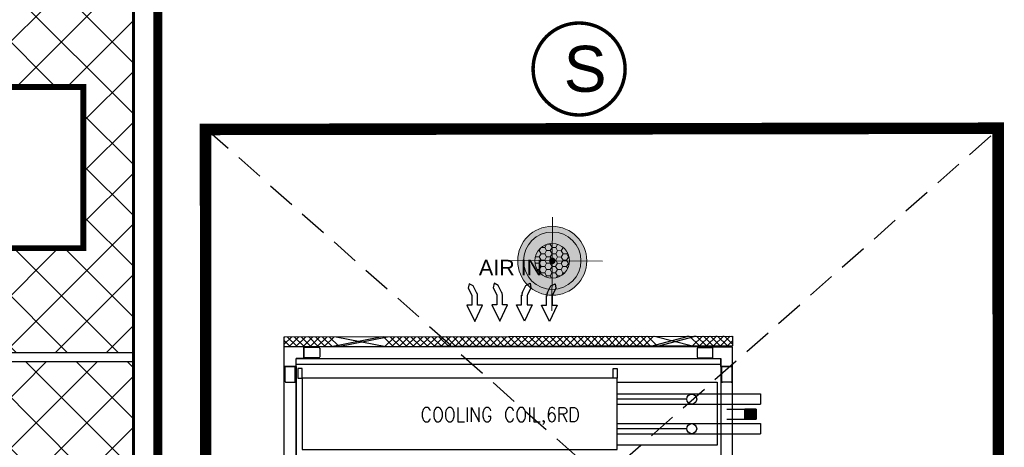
# Model space of a CAD drawing. Header units: millimetres. Extents: x -115221 to 194496, y -122556 to 375476.
# Tile 17 of 169: x 107120 to 109293, y -118682 to -117737. Entities that reach past the tile are written whole.
import ezdxf

# ---------------------------------------------------------------- set-up
doc = ezdxf.new("R2010")
doc.units = ezdxf.units.MM
doc.set_wipeout_variables(frame=1)
doc.linetypes.add('HIDDEN', pattern=[0.375, 0.25, -0.125])
for name, color, linetype in [('AC-CHW AHU', 1, 'Continuous'), ('AC-EX DUCT', 6, 'Continuous'), ('AC-TRAP DOOR', 36, 'Continuous'), ('EX HOOD', 30, 'Continuous'), ('EX OPENING', 6, 'Continuous'), ('LIGHTING A', 7, 'Continuous')]:
    doc.layers.add(name, color=color, linetype=linetype)
for name, color, linetype, lineweight in [('AC-EX HOOD', 30, 'Continuous', 15), ('ELE-SMOKE DETECTOR', 6, 'Continuous', 20), ('LIGHTING LAYOUT', 5, 'Continuous', 0)]:
    doc.layers.add(name, color=color, linetype=linetype, lineweight=lineweight)
doc.styles.add('Arial$001', font='arial.ttf', dxfattribs={"height": 1.99422})
doc.styles.get("Standard").update_dxf_attribs({"font": 'arial.ttf'})
pattern_1 = [(45, (-8395.18, -27118.96), (-56.1266, 56.1266), []), (135, (-8395.18, -27118.96), (-56.1266, -56.1266), [])]

# ---------------------------------------------------------------- blocks, each defined once
blk = doc.blocks.new('A$C054ac0a6')
at = {"layer": 'EX HOOD'}
h = blk.add_hatch(dxfattribs=at)
h.set_pattern_fill('ANSI37', color=256, scale=25)
h.set_pattern_definition(pattern_1)
h.paths.add_polyline_path([(1590.2, 1066.8), (1615.6, 1092.2), (1615.6, 1270), (25.4, 1270), (25.4, 1066.8), (929.8, 1066.8), (929.8, 1066.8)], flags=16)
h.paths.add_polyline_path([(3276.6, 1066.8), (3276.6, 1270), (1686.4, 1270), (1686.4, 1066.8)], flags=16)
h.paths.add_polyline_path([(1892.1, 110.7), (2248.1, 110.7), (2248.1, 466.7), (1892.1, 466.7)], flags=16)
h.paths.add_polyline_path([(3302, 0), (1661, 0), (1661, 1295.4), (3302, 1295.4)])
h.paths.add_polyline_path([(2704.9, 466.7), (2704.9, 110.7), (3060.9, 110.7), (3060.9, 466.7)], flags=16)
h.paths.add_polyline_path([(1053.9, 110.7), (1409.9, 110.7), (1409.9, 466.7), (1053.9, 466.7)], flags=16)
h.paths.add_polyline_path([(1641, 0), (0, 0), (0, 1295.4), (1641, 1295.4)])
h.paths.add_polyline_path([(252.7, 466.7), (252.7, 110.7), (608.7, 110.7), (608.7, 466.7)], flags=16)
h.dxf.unprotected_set("ltscale", 0)
h = blk.add_hatch(dxfattribs=at)
h.set_pattern_fill('ANSI37', color=256, scale=25)
h.set_pattern_definition(pattern_1)
h.paths.add_polyline_path([(1590.2, 1066.8), (1615.6, 1092.2), (1615.6, 1270), (25.4, 1270), (25.4, 1066.8), (929.8, 1066.8), (929.8, 1066.8)], flags=16)
h.paths.add_polyline_path([(3276.6, 1066.8), (3276.6, 1270), (1686.4, 1270), (1686.4, 1066.8)], flags=16)
h.paths.add_polyline_path([(1892.1, 110.7), (2248.1, 110.7), (2248.1, 466.7), (1892.1, 466.7)], flags=16)
h.paths.add_polyline_path([(3302, 0), (1661, 0), (1661, 1295.4), (3302, 1295.4)])
h.paths.add_polyline_path([(2704.9, 466.7), (2704.9, 110.7), (3060.9, 110.7), (3060.9, 466.7)], flags=16)
h.paths.add_polyline_path([(1053.9, 110.7), (1409.9, 110.7), (1409.9, 466.7), (1053.9, 466.7)], flags=16)
h.paths.add_polyline_path([(1641, 0), (0, 0), (0, 1295.4), (1641, 1295.4)])
h.paths.add_polyline_path([(252.7, 466.7), (252.7, 110.7), (608.7, 110.7), (608.7, 466.7)], flags=16)
h.dxf.unprotected_set("ltscale", 0)
for p, q in [((1641, 0), (1641, 1295.4)), ((1641, 0), (1641, 1295.4)), ((1661, 0), (1661, 1295.4)), ((1661, 0), (1661, 1295.4))]:
    blk.add_line(p, q, dxfattribs=at)
at = {"layer": 'EX HOOD', "const_width": 6.35}
blk.add_lwpolyline([(0, 0), (3302, 0), (3302, 1295.4), (0, 1295.4)], close=True, dxfattribs=at)
blk.add_lwpolyline([(0, 0), (3302, 0), (3302, 1295.4), (0, 1295.4)], close=True, dxfattribs=at)
at = {"layer": 'EX OPENING', "const_width": 12.7}
blk.add_lwpolyline([(1892.1, 466.7), (2248.1, 466.7), (2248.1, 110.7), (1892.1, 110.7)], close=True, dxfattribs=at)
blk.add_lwpolyline([(1892.1, 466.7), (2248.1, 466.7), (2248.1, 110.7), (1892.1, 110.7)], close=True, dxfattribs=at)
blk = doc.blocks.new('4TR (1600 CFM) LHS')
at = {"layer": 'AC-CHW AHU', "color": 8}
for points in [[(-21.919, 7.604), (-21.919, 8.495), (-21.919, 8.495)], [(-21.919, 5.034), (-21.919, 5.924), (-21.919, 5.924)], [(-3.802, -3.467), (-3.802, -2.689), (-4.244, -2.689), (-3.557, -1.267), (-2.87, -2.689), (-3.312, -2.689), (-3.312, -3.514)], [(-1.632, -3.502), (-1.632, -2.719), (-2.074, -2.719), (-1.387, -1.297), (-0.693, -2.719), (-1.142, -2.719), (-1.142, -3.544)], [(1.004, -3.502), (1.004, -2.719), (1.447, -2.719), (0.759, -1.297), (0.072, -2.719), (0.514, -2.719), (0.514, -3.544)], [(3.174, -3.467), (3.174, -2.689), (3.623, -2.689), (2.929, -1.267), (2.242, -2.689), (2.684, -2.689), (2.684, -3.514)], [(-3.372, -3.73), (-3.694, -4.369), (-4.047, -4.543), (-4.125, -4.16), (-3.82, -3.544)], [(-1.202, -3.76), (-1.524, -4.405), (-1.877, -4.585), (-1.949, -4.19), (-1.644, -3.574)], [(0.574, -3.76), (0.897, -4.405), (1.249, -4.585), (1.327, -4.19), (1.016, -3.574)], [(2.75, -3.73), (3.067, -4.369), (3.419, -4.543), (3.497, -4.16), (3.192, -3.544)]]:
    blk.add_lwpolyline(points, dxfattribs=at)
for points in [[(-3.82, -3.538), (-3.808, -3.514), (-3.802, -3.491), (-3.802, -3.461)], [(-3.402, -3.76), (-3.354, -3.664), (-3.33, -3.562), (-3.33, -3.461)], [(-1.65, -3.574), (-1.638, -3.544), (-1.632, -3.52), (-1.632, -3.491)], [(-1.226, -3.789), (-1.178, -3.694), (-1.154, -3.592), (-1.154, -3.491)], [(0.514, -3.491), (0.514, -3.592), (0.538, -3.694), (0.586, -3.789)], [(0.986, -3.491), (0.986, -3.52), (0.992, -3.544), (1.004, -3.574)], [(2.684, -3.461), (2.684, -3.562), (2.708, -3.664), (2.756, -3.76)], [(3.162, -3.461), (3.162, -3.491), (3.168, -3.514), (3.18, -3.538)]]:
    blk.add_open_spline(points, degree=3, dxfattribs=at)
at = {"layer": 'AC-CHW AHU', "color": 8, "style": 'Arial$001'}
blk.add_text('AIR IN', height=1.3358, rotation=180, dxfattribs=at).set_placement((2.565, -5.29))
blk.add_wipeout([(-19.486, 0), (-19.486, 10.166), (-20.514, 10.166), (-20.514, 12.665), (-21.154, 12.665), (-21.154, 10.841), (-21.309, 10.841), (-21.309, 12.844), (-20.514, 12.844), (-20.514, 24.645), (-21.309, 24.645), (-21.309, 26.636), (-21.154, 26.636), (-21.154, 24.812), (-20.514, 24.812), (-20.514, 27.311), (-19.486, 27.311), (-19.486, 38.311), (-7.293, 38.311), (-7.293, 40.039), (6.265, 40.039), (6.265, 38.311), (19.486, 38.311), (19.486, 0.078)]).dxf.layer = 'AC-CHW AHU'
at = {"layer": 'AC-CHW AHU'}
h = blk.add_hatch(color=8, dxfattribs=at)
h.paths.add_polyline_path([(-21.524, 7.24), (-21.524, 6.349), (-20.544, 7.24)])
h.paths.add_polyline_path([(-21.524, 6.349), (-20.544, 7.24), (-20.544, 6.349)])
for points in [[(-18.464, 2.648), (-18.464, 38.311), (-19.486, 38.311), (-19.486, 2.648)], [(18.458, 2.648), (18.458, 38.311), (19.486, 38.311), (19.486, 2.648)], [(-18.464, 11.568), (18.458, 11.568), (18.458, 1.961), (-18.464, 1.961)], [(-18.464, 1.961), (-18.464, 2.481), (18.458, 2.481), (18.458, 1.961)], [(17.77, 1.961), (-17.77, 1.961), (-17.77, 0.933), (17.77, 0.933)], [(19.486, 0.078), (-19.486, 0), (-19.486, 0.855), (19.486, 0.933)]]:
    blk.add_lwpolyline(points, close=True, dxfattribs=at)
at = {"layer": 'AC-CHW AHU', "color": 8}
for points in [[(-9.463, 4.023), (-18.153, 4.023), (-18.153, 9.505), (-9.463, 9.505)], [(17.938, 3.671), (17.938, 9.858), (-9.463, 9.858), (-9.463, 3.671)], [(-21.524, 7.24), (-21.524, 6.349), (-20.544, 7.24)], [(-21.524, 6.349), (-20.544, 7.24), (-20.544, 6.349)], [(-20.544, 6.349), (-20.544, 7.24), (-21.524, 7.24), (-21.524, 6.349)], [(-5.392, 7.455), (-5.392, 6.229), (-5.733, 6.229), (-5.871, 6.289), (-5.96, 6.397), (-6.008, 6.516), (-6.05, 6.69), (-6.05, 6.994), (-6.008, 7.162), (-5.96, 7.281), (-5.871, 7.407), (-5.733, 7.455)], [(-1.016, 6.229), (-0.927, 6.289), (-0.831, 6.397), (-0.789, 6.516), (-0.741, 6.69), (-0.741, 6.994), (-0.789, 7.162), (-0.831, 7.281), (-0.927, 7.407), (-1.016, 7.455), (-1.214, 7.455), (-1.309, 7.407), (-1.399, 7.281), (-1.447, 7.162), (-1.495, 6.994), (-1.495, 6.69), (-1.447, 6.516), (-1.399, 6.397), (-1.309, 6.289), (-1.214, 6.229)], [(5.183, 6.229), (5.273, 6.289), (5.38, 6.397), (5.428, 6.516), (5.47, 6.69), (5.47, 6.994), (5.428, 7.162), (5.38, 7.281), (5.273, 7.407), (5.183, 7.455), (4.998, 7.455), (4.908, 7.407), (4.812, 7.281), (4.771, 7.162), (4.723, 6.994), (4.723, 6.69), (4.771, 6.516), (4.812, 6.397), (4.908, 6.289), (4.998, 6.229)], [(6.223, 6.229), (6.313, 6.289), (6.403, 6.397), (6.45, 6.516), (6.498, 6.69), (6.498, 6.994), (6.45, 7.162), (6.403, 7.281), (6.313, 7.407), (6.223, 7.455), (6.038, 7.455), (5.93, 7.407), (5.841, 7.281), (5.793, 7.162), (5.745, 6.994), (5.745, 6.69), (5.793, 6.516), (5.841, 6.397), (5.93, 6.289), (6.038, 6.229)], [(-9.463, 3.671), (-9.099, 3.671), (-9.099, 2.816), (-9.463, 2.816)], [(18.308, 3.671), (17.938, 3.671), (17.938, 2.816), (18.308, 2.816)]]:
    blk.add_lwpolyline(points, close=True, dxfattribs=at)
for points in [[(-9.463, 8.495), (-21.919, 8.495), (-21.919, 8.495)], [(-9.463, 8.047), (-15.492, 8.047), (-15.492, 8.047)], [(-9.463, 7.604), (-21.919, 7.604), (-21.919, 7.604)], [(-18.984, 7.24), (-21.524, 7.24), (-21.524, 7.24)], [(-21.524, 6.349), (-21.524, 7.24), (-21.524, 7.24)], [(-4.412, 7.455), (-4.412, 6.229), (-4.83, 6.229), (-4.968, 6.289), (-5.028, 6.337), (-5.075, 6.456), (-5.075, 6.582), (-5.028, 6.69), (-4.968, 6.749), (-4.83, 6.809), (-4.412, 6.809)], [(-4.735, 6.809), (-5.075, 7.455), (-5.075, 7.455)], [(-4.029, 6.397), (-3.987, 6.289), (-3.85, 6.229), (-3.754, 6.229), (-3.605, 6.289), (-3.509, 6.456), (-3.467, 6.749), (-3.467, 7.054), (-3.509, 7.281), (-3.605, 7.407), (-3.754, 7.455), (-3.802, 7.455), (-3.94, 7.407), (-4.029, 7.281), (-4.077, 7.102), (-4.077, 7.054), (-4.029, 6.869), (-3.94, 6.749), (-3.802, 6.69), (-3.754, 6.69), (-3.605, 6.749), (-3.509, 6.869), (-3.467, 7.054)], [(-3.097, 7.407), (-3.037, 7.455), (-2.989, 7.407), (-3.037, 7.347), (-3.097, 7.407), (-3.097, 7.515), (-3.037, 7.634), (-2.989, 7.7)], [(-2.194, 6.229), (-2.194, 7.455), (-2.762, 7.455)], [(-1.829, 6.229), (-1.829, 7.455), (-1.829, 7.455)], [(-0.448, 6.516), (-0.407, 6.397), (-0.311, 6.289), (-0.221, 6.229), (-0.036, 6.229), (0.054, 6.289), (0.143, 6.397), (0.209, 6.516), (0.251, 6.69), (0.251, 6.994), (0.209, 7.162), (0.143, 7.281), (0.054, 7.407), (-0.036, 7.455), (-0.221, 7.455), (-0.311, 7.407), (-0.407, 7.281), (-0.448, 7.162)], [(1.524, 6.516), (1.566, 6.397), (1.662, 6.289), (1.752, 6.229), (1.937, 6.229), (2.027, 6.289), (2.134, 6.397), (2.182, 6.516), (2.23, 6.69), (2.23, 6.994), (2.182, 7.162), (2.134, 7.281), (2.027, 7.407), (1.937, 7.455), (1.752, 7.455), (1.662, 7.407), (1.566, 7.281), (1.524, 7.162), (1.524, 6.994), (1.752, 6.994)], [(3.204, 7.455), (3.204, 6.229), (2.547, 7.455), (2.547, 6.229)], [(3.587, 6.229), (3.587, 7.455), (3.587, 7.455)], [(4.388, 6.229), (4.388, 7.455), (3.82, 7.455)], [(6.785, 6.516), (6.833, 6.397), (6.923, 6.289), (7.018, 6.229), (7.204, 6.229), (7.305, 6.289), (7.401, 6.397), (7.449, 6.516), (7.491, 6.69), (7.491, 6.994), (7.449, 7.162), (7.401, 7.281), (7.305, 7.407), (7.204, 7.455), (7.018, 7.455), (6.923, 7.407), (6.833, 7.281), (6.785, 7.162)], [(-18.984, 6.349), (-21.524, 6.349), (-21.524, 6.349)], [(-9.463, 5.924), (-21.919, 5.924), (-21.919, 5.924)], [(-9.463, 5.476), (-15.492, 5.476), (-15.492, 5.476)], [(-9.463, 5.034), (-21.919, 5.034), (-21.919, 5.034)]]:
    blk.add_lwpolyline(points, dxfattribs=at)
at = {"layer": 'AC-CHW AHU'}
for points in [[(-19.426, 2.648), (-19.426, 3.946), (-19.426, 3.946)], [(-19.426, 2.648), (-19.426, 3.946), (-19.426, 3.946)], [(-19.348, 4.023), (-18.601, 4.023), (-18.601, 4.023)], [(-19.348, 4.023), (-18.601, 4.023), (-18.601, 4.023)], [(-18.535, 3.946), (-18.535, 2.648), (-18.535, 2.648)], [(-18.535, 3.946), (-18.535, 2.648), (-18.535, 2.648)], [(18.535, 3.946), (18.535, 2.648), (18.535, 2.648)], [(18.535, 3.946), (18.535, 2.648), (18.535, 2.648)], [(19.348, 4.023), (18.595, 4.023), (18.595, 4.023)], [(19.348, 4.023), (18.595, 4.023), (18.595, 4.023)], [(19.426, 2.648), (19.426, 3.946), (19.426, 3.946)], [(19.426, 2.648), (19.426, 3.946), (19.426, 3.946)], [(-19.486, 2.648), (-19.486, 0.933), (-19.486, 0.933)], [(-18.464, 2.648), (-19.486, 2.648), (-19.486, 2.648)], [(-19.486, 2.648), (-19.486, 0.933), (-19.486, 0.933)], [(-18.464, 2.648), (-19.486, 2.648), (-19.486, 2.648)], [(-18.464, 2.648), (-18.464, 1.961), (-18.464, 1.961)], [(-18.464, 2.648), (-18.464, 1.961), (-18.464, 1.961)], [(18.458, 2.648), (18.458, 1.961), (18.458, 1.961)], [(18.458, 2.648), (19.486, 2.648), (19.486, 2.648)], [(18.458, 2.648), (18.458, 1.961), (18.458, 1.961)], [(18.458, 2.648), (19.486, 2.648), (19.486, 2.648)], [(19.486, 2.648), (19.486, 0.933), (19.486, 0.933)], [(-17.77, 1.961), (-18.464, 1.961), (-18.464, 1.961)], [(-17.77, 1.961), (-18.464, 1.961), (-18.464, 1.961)], [(-17.77, 1.961), (-17.77, 0.933), (-17.77, 0.933)], [(-17.77, 1.961), (-17.77, 0.933), (-17.77, 0.933)], [(-16.473, 1.895), (-17.77, 1.895), (-17.77, 1.895)], [(-16.473, 1.895), (-17.77, 1.895), (-17.77, 1.895)], [(-16.413, 1.07), (-16.413, 1.823), (-16.413, 1.823)], [(-16.413, 1.07), (-16.413, 1.823), (-16.413, 1.823)], [(16.407, 1.07), (16.407, 1.823), (16.407, 1.823)], [(16.407, 1.07), (16.407, 1.823), (16.407, 1.823)], [(16.467, 1.895), (17.77, 1.895), (17.77, 1.895)], [(16.467, 1.895), (17.77, 1.895), (17.77, 1.895)], [(17.77, 1.961), (17.77, 0.933), (17.77, 0.933)], [(17.77, 1.961), (18.458, 1.961), (18.458, 1.961)], [(17.77, 1.961), (17.77, 0.933), (17.77, 0.933)], [(17.77, 1.961), (18.458, 1.961), (18.458, 1.961)], [(-17.77, 0.933), (-19.486, 0.933), (-19.486, 0.933)], [(-17.77, 0.933), (-19.486, 0.933), (-19.486, 0.933)], [(-19.038, 0.866), (-19.486, 0.418)], [(-18.428, 0.866), (-19.283, 0.005), (-19.283, 0.005)], [(-18.165, 0.005), (-19.026, 0.866), (-19.026, 0.866)], [(-17.818, 0.868), (-18.679, -0.004), (-18.679, -0.004)], [(-17.227, 0.868), (-18.082, -0.004), (-18.082, -0.004)], [(-16.952, 0.008), (-17.807, 0.868), (-17.807, 0.868)], [(-16.473, 1.01), (-17.77, 1.01), (-17.77, 1.01)], [(-16.473, 1.01), (-17.77, 1.01), (-17.77, 1.01)], [(-16.611, 0.868), (-17.472, 0.008), (-17.472, 0.008)], [(-16.354, 0.008), (-17.209, 0.868), (-17.209, 0.868)], [(-16.001, 0.868), (-16.856, 0.008), (-16.856, 0.008)], [(-15.738, 0.008), (-16.599, 0.868), (-16.599, 0.868)], [(-12.96, 0.871), (-16.253, -0.002), (-16.253, -0.002)], [(-12.368, 0.871), (-15.655, -0.002), (-15.655, -0.002)], [(-12.093, 0.01), (-12.948, 0.871), (-12.948, 0.871)], [(-11.753, 0.871), (-12.614, 0.01), (-12.614, 0.01)], [(-11.496, 0.01), (-12.351, 0.871), (-12.351, 0.871)], [(-11.143, 0.871), (-11.998, 0.01), (-11.998, 0.01)], [(-10.88, 0.01), (-11.741, 0.871), (-11.741, 0.871)], [(-10.533, 0.873), (-11.394, 0), (-11.394, 0)], [(-9.942, 0.873), (-10.797, 0), (-10.797, 0)], [(-9.667, 0.012), (-10.522, 0.873), (-10.522, 0.873)], [(-9.326, 0.873), (-10.187, 0.012), (-10.187, 0.012)], [(-9.069, 0.012), (-9.924, 0.873), (-9.924, 0.873)], [(-8.716, 0.873), (-9.571, 0.012), (-9.571, 0.012)], [(-8.453, 0.012), (-9.314, 0.873), (-9.314, 0.873)], [(-8.1, 0.873), (-8.973, 0.012), (-8.973, 0.012)], [(-7.855, 0.012), (-8.716, 0.873), (-8.716, 0.873)], [(-7.509, 0.873), (-8.363, 0.012), (-8.363, 0.012)], [(-7.246, 0.012), (-8.1, 0.873), (-8.1, 0.873)], [(-6.893, 0.873), (-7.754, 0.012), (-7.754, 0.012)], [(-6.648, 0.012), (-7.509, 0.873), (-7.509, 0.873)], [(-6.283, 0.873), (-7.138, 0.012), (-7.138, 0.012)], [(-6.038, 0.012), (-6.893, 0.873), (-6.893, 0.873)], [(-5.685, 0.873), (-6.54, 0.012), (-6.54, 0.012)], [(-5.44, 0.012), (-6.295, 0.873), (-6.295, 0.873)], [(-5.075, 0.885), (-5.93, 0.012), (-5.93, 0.012)], [(-4.83, 0.03), (-5.685, 0.873), (-5.685, 0.873)], [(-4.46, 0.885), (-5.321, 0.012), (-5.321, 0.012)], [(-4.233, 0.03), (-5.087, 0.885), (-5.087, 0.885)], [(-3.85, 0.885), (-4.723, 0.03), (-4.723, 0.03)], [(-3.617, 0.03), (-4.478, 0.885), (-4.478, 0.885)], [(-3.252, 0.885), (-4.107, 0.03), (-4.107, 0.03)], [(-3.025, 0.03), (-3.88, 0.885), (-3.88, 0.885)], [(-2.642, 0.885), (-3.497, 0.03), (-3.497, 0.03)], [(-2.409, 0.03), (-3.264, 0.885), (-3.264, 0.885)], [(-2.027, 0.885), (-2.881, 0.03), (-2.881, 0.03)], [(-1.811, 0.03), (-2.672, 0.885), (-2.672, 0.885)], [(-1.417, 0.885), (-2.29, 0.03), (-2.29, 0.03)], [(-1.202, 0.03), (-2.056, 0.885), (-2.056, 0.885)], [(-0.819, 0.885), (-1.674, 0.03), (-1.674, 0.03)], [(-0.604, 0.03), (-1.459, 0.885), (-1.459, 0.885)], [(-0.203, 0.885), (-1.064, 0.03), (-1.064, 0.03)], [(0.006, 0.03), (-0.849, 0.885), (-0.849, 0.885)], [(0.407, 0.903), (-0.466, 0.03), (-0.466, 0.03)], [(0.604, 0.048), (-0.251, 0.885), (-0.251, 0.885)], [(1.004, 0.903), (0.143, 0.03), (0.143, 0.03)], [(1.22, 0.048), (0.359, 0.903), (0.359, 0.903)], [(1.614, 0.903), (0.759, 0.048), (0.759, 0.048)], [(1.811, 0.048), (0.957, 0.903), (0.957, 0.903)], [(2.23, 0.903), (1.369, 0.048), (1.369, 0.048)], [(2.427, 0.048), (1.566, 0.903), (1.566, 0.903)], [(2.84, 0.903), (1.967, 0.048), (1.967, 0.048)], [(3.025, 0.048), (2.164, 0.903), (2.164, 0.903)], [(3.437, 0.903), (2.577, 0.048), (2.577, 0.048)], [(3.635, 0.048), (2.78, 0.903), (2.78, 0.903)], [(4.047, 0.903), (3.192, 0.048), (3.192, 0.048)], [(4.233, 0.048), (3.378, 0.903), (3.378, 0.903)], [(4.663, 0.903), (3.802, 0.048), (3.802, 0.048)], [(4.842, 0.048), (3.987, 0.903), (3.987, 0.903)], [(5.255, 0.903), (4.4, 0.048), (4.4, 0.048)], [(5.44, 0.048), (4.585, 0.903), (4.585, 0.903)], [(5.871, 0.915), (5.01, 0.048), (5.01, 0.048)], [(6.056, 0.06), (5.195, 0.903), (5.195, 0.903)], [(6.48, 0.915), (5.625, 0.048), (5.625, 0.048)], [(6.648, 0.06), (5.793, 0.915), (5.793, 0.915)], [(7.096, 0.915), (6.223, 0.06), (6.223, 0.06)], [(7.263, 0.06), (6.403, 0.915), (6.403, 0.915)], [(7.688, 0.915), (6.833, 0.06), (6.833, 0.06)], [(7.861, 0.06), (7, 0.915), (7, 0.915)], [(8.304, 0.915), (7.449, 0.06), (7.449, 0.06)], [(8.471, 0.06), (7.616, 0.915), (7.616, 0.915)], [(8.913, 0.915), (8.059, 0.06), (8.059, 0.06)], [(9.069, 0.06), (8.214, 0.915), (8.214, 0.915)], [(9.511, 0.915), (8.656, 0.06), (8.656, 0.06)], [(9.679, 0.06), (8.824, 0.915), (8.824, 0.915)], [(10.127, 0.915), (9.266, 0.06), (9.266, 0.06)], [(10.276, 0.06), (9.422, 0.915), (9.422, 0.915)], [(10.737, 0.915), (9.882, 0.06), (9.882, 0.06)], [(10.882, 0.052), (10.028, 0.906), (10.028, 0.906)], [(14.806, 0.915), (10.498, 0.06), (10.498, 0.06)], [(14.974, 0.06), (10.665, 0.915), (10.665, 0.915)], [(15.416, 0.915), (11.107, 0.06), (11.107, 0.06)], [(15.571, 0.06), (14.716, 0.915), (14.716, 0.915)], [(16.014, 0.915), (15.159, 0.06), (15.159, 0.06)], [(16.181, 0.06), (15.326, 0.915), (15.326, 0.915)], [(16.629, 0.915), (15.769, 0.06), (15.769, 0.06)], [(16.779, 0.06), (15.924, 0.915), (15.924, 0.915)], [(17.239, 0.915), (16.384, 0.06), (16.384, 0.06)], [(16.467, 1.01), (17.77, 1.01), (17.77, 1.01)], [(16.467, 1.01), (17.77, 1.01), (17.77, 1.01)], [(17.385, 0.052), (16.53, 0.906), (16.53, 0.906)], [(17.855, 0.915), (17, 0.06), (17, 0.06)], [(18.022, 0.06), (17.168, 0.915), (17.168, 0.915)], [(18.465, 0.915), (17.61, 0.06), (17.61, 0.06)], [(18.62, 0.06), (17.765, 0.915), (17.765, 0.915)], [(17.77, 0.933), (19.486, 0.933), (19.486, 0.933)], [(17.77, 0.933), (19.486, 0.933), (19.486, 0.933)], [(19.063, 0.915), (18.208, 0.06), (18.208, 0.06)], [(19.23, 0.06), (18.375, 0.915), (18.375, 0.915)], [(19.486, 0.402), (18.973, 0.915), (18.973, 0.915)], [(-18.781, 0.005), (-19.486, 0.716)], [(-19.378, 0.005), (-19.486, 0.114)], [(-17.561, 0.008), (-18.416, 0.851), (-18.416, 0.851)], [(-12.703, 0.01), (-15.989, 0.853), (-15.989, 0.853)], [(-10.276, 0.012), (-11.131, 0.855), (-11.131, 0.855)], [(19.486, 0.724), (18.817, 0.06), (18.817, 0.06)], [(19.486, 0.112), (19.433, 0.06), (19.433, 0.06)]]:
    blk.add_lwpolyline(points, dxfattribs=at)
at = {"layer": 'AC-CHW AHU', "color": 8}
for points in [[(-15.929, 8.495), (-16.168, 8.495), (-16.365, 8.298), (-16.365, 8.059), (-16.365, 8.059), (-16.365, 7.813), (-16.168, 7.622), (-15.929, 7.622), (-15.929, 7.622), (-15.69, 7.622), (-15.492, 7.813), (-15.492, 8.059), (-15.492, 8.059), (-15.492, 8.298), (-15.69, 8.495), (-15.929, 8.495)], [(-15.929, 5.924), (-16.168, 5.924), (-16.365, 5.727), (-16.365, 5.488), (-16.365, 5.488), (-16.365, 5.243), (-16.168, 5.052), (-15.929, 5.052), (-15.929, 5.052), (-15.69, 5.052), (-15.492, 5.243), (-15.492, 5.488), (-15.492, 5.488), (-15.492, 5.727), (-15.69, 5.924), (-15.929, 5.924)]]:
    blk.add_open_spline(points, degree=3, knots=[0, 0, 0, 0, 0.0625, 0.0625, 0.0625, 0.062501, 0.125, 0.125, 0.125, 0.125001, 0.1875, 0.1875, 0.1875, 0.187501, 1, 1, 1, 1], dxfattribs=at)
at = {"layer": 'AC-CHW AHU'}
for points in [[(-19.354, 4.023), (-19.396, 4.023), (-19.426, 3.993), (-19.426, 3.958)], [(-19.354, 4.023), (-19.396, 4.023), (-19.426, 3.993), (-19.426, 3.958)], [(-18.535, 3.958), (-18.535, 3.993), (-18.571, 4.023), (-18.607, 4.023)], [(-18.535, 3.958), (-18.535, 3.993), (-18.571, 4.023), (-18.607, 4.023)], [(18.589, 4.023), (18.553, 4.023), (18.523, 3.993), (18.523, 3.958)], [(18.589, 4.023), (18.553, 4.023), (18.523, 3.993), (18.523, 3.958)], [(19.408, 3.958), (19.408, 3.993), (19.378, 4.023), (19.336, 4.023)], [(19.408, 3.958), (19.408, 3.993), (19.378, 4.023), (19.336, 4.023)], [(-16.413, 1.829), (-16.413, 1.865), (-16.443, 1.895), (-16.479, 1.895)], [(-16.413, 1.829), (-16.413, 1.865), (-16.443, 1.895), (-16.479, 1.895)], [(16.461, 1.895), (16.425, 1.895), (16.395, 1.865), (16.395, 1.829)], [(16.461, 1.895), (16.425, 1.895), (16.395, 1.865), (16.395, 1.829)], [(-16.479, 1.01), (-16.443, 1.01), (-16.413, 1.04), (-16.413, 1.076)], [(-16.479, 1.01), (-16.443, 1.01), (-16.413, 1.04), (-16.413, 1.076)], [(16.395, 1.076), (16.395, 1.04), (16.425, 1.01), (16.461, 1.01)], [(16.395, 1.076), (16.395, 1.04), (16.425, 1.01), (16.461, 1.01)]]:
    blk.add_open_spline(points, degree=3, dxfattribs=at)
blk = doc.blocks.new('A$Ce7ba4ce5')
at = {"layer": 'AC-EX DUCT', "const_width": 20}
blk.add_lwpolyline([(-2713.8, -2917.2), (-1963.8, -2917.2), (-1963.8, -7476.3), (-1938.8, -7476.3), (-2738.8, -7476.3), (-2713.8, -7476.3)], close=True, dxfattribs=at)
at = {"layer": 'AC-CHW AHU', "xscale": 25.4, "yscale": 25.4, "zscale": 25.4, "rotation": 180}
blk.add_blockref('4TR (1600 CFM) LHS', (-1189.9, -4688.9), dxfattribs=at)
at = {"layer": 'AC-EX HOOD', "rotation": 90}
blk.add_blockref('A$C054ac0a6', (-2017.7, -6387), dxfattribs=at)
at = {"layer": 'AC-TRAP DOOR', "linetype": 'HIDDEN', "ltscale": 250}
for p, q in [((-1857.6, -5778.9), (-105.8, -4229.9)), ((-1855.6, -4232.6), (-107.8, -5779.7))]:
    blk.add_line(p, q, dxfattribs=at)
at = {"layer": 'AC-TRAP DOOR', "const_width": 25.4}
blk.add_lwpolyline([(-1857.7, -5778.9), (-1858.6, -4232.6), (-108.8, -4229.9), (-107.9, -5779.7)], close=True, dxfattribs=at)
blk = doc.blocks.new('W DEWDD')
at = {"layer": 'LIGHTING LAYOUT', "ltscale": 500}
h = blk.add_hatch(color=143, dxfattribs=at)
h.dxf.hatch_style = 1
h.paths.add_polyline_path([(68223.796, -15975.133, 1), (68217.795, -15975.133, 1)])
h = blk.add_hatch(dxfattribs=at)
h.set_pattern_fill('HONEY', scale=0.10001)
h.set_pattern_definition([(0, (-60816.22137, -37945.08163), (0.4762963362, 0.2749898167), [0.3175308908, -0.6350617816]), (120, (-60816.22137, -37945.08163), (-0.47629633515, 0.2749898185), [0.3175308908, -0.6350617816]), (60, (-60816.22137, -37945.08163), (1.04e-09, 0.5499796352), [-0.6350617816, 0.3175308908])])
edge = h.paths.add_edge_path()
edge.add_arc((68220.795, -15975.133), 1.5, 0, 360)
h = blk.add_hatch(color=7, dxfattribs=at)
h.dxf.hatch_style = 1
edge = h.paths.add_edge_path()
edge.add_arc((68220.795, -15975.133), 0.239, 0, 360)
at = {"layer": 'LIGHTING LAYOUT', "color": 7, "ltscale": 500}
for p, q in [((68220.795, -15978.92), (68220.795, -15970.774)), ((68220.795, -15970.774), (68220.795, -15978.92)), ((68225.155, -15975.133), (68217.008, -15975.133))]:
    blk.add_line(p, q, dxfattribs=at)
for radius in [3, 2.5, 1.5, 0.239]:
    blk.add_circle((68220.795, -15975.133), radius, dxfattribs=at)
blk = doc.blocks.new('A$C2a5c69ef')
at = {"layer": 'LIGHTING A', "transparency": 33554687, "xscale": -25.40000000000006, "yscale": 25.40000000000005, "zscale": 25.40000000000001, "rotation": 179.6956773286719}
blk.add_blockref('W DEWDD', (-1726338.9, -401082.3), dxfattribs=at)
blk = doc.blocks.new('A$C535D7DF1')
at = {"layer": 'ELE-SMOKE DETECTOR', "const_width": 0.3}
blk.add_lwpolyline([(0, -4, 1), (0, 4, 1)], format="xyb", close=True, dxfattribs=at)
at = {"layer": 'ELE-SMOKE DETECTOR'}
blk.add_text('S', height=4, dxfattribs=at).set_placement((-1.339, -1.98))
blk = doc.blocks.new('A$C997a23df')
blk.add_blockref('A$Ce7ba4ce5', (0, -0.6))
blk.add_blockref('A$C2a5c69ef', (-9693.3, -0.1))
at = {"layer": 'ELE-SMOKE DETECTOR', "xscale": 25.4, "yscale": 25.4, "zscale": 25.4}
blk.add_blockref('A$C535D7DF1', (-1033.9, -4099.7), dxfattribs=at)

msp = doc.modelspace()

# ---------------------------------------------------------------- block references
msp.add_blockref('A$C997a23df', (109388.5, -113746.3))

doc.saveas('drawing.dxf')
